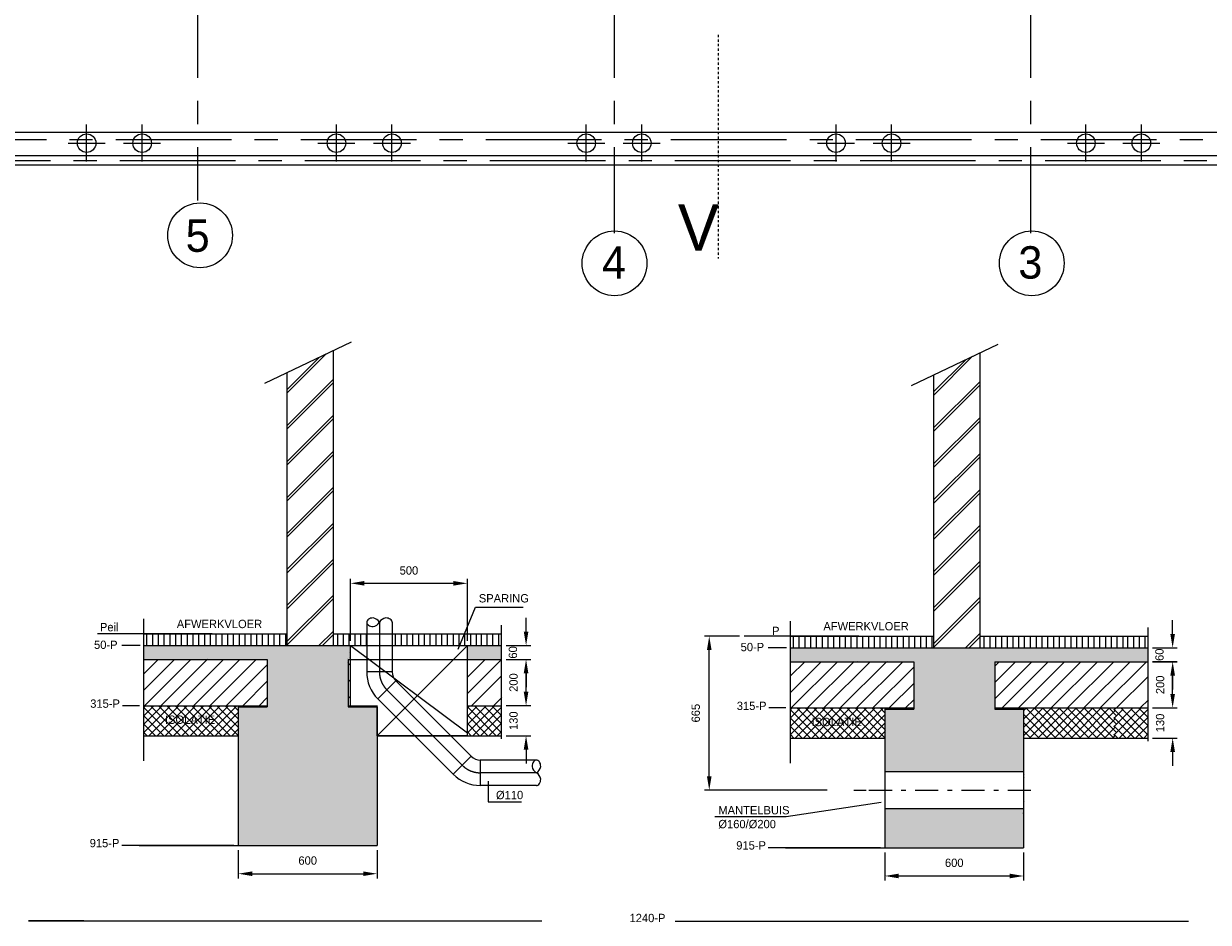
# Model space of a CAD drawing. Extents: x -34830 to 349597, y -3304 to 731056.
# Tile 46 of 48: x 76028 to 101635, y 24977 to 44397. Entities that reach past the tile are written whole.
import ezdxf
from ezdxf.enums import TextEntityAlignment as Align

# ---------------------------------------------------------------- set-up
doc = ezdxf.new("R2010")
doc.units = 0
doc.header["$LTSCALE"] = 100
for name, pattern in [('2322109', [10, 5, -2, 1, -2]), ('CENTER2', [11.25, 7.5, -1.25, 1.25, -1.25]), ('CENTER4', [5, 3.125, -0.625, 0.625, -0.625]), ('CENTERX2', [40, 25, -5, 5, -5]), ('DASHDOT', [1, 0.5, -0.25, 0, -0.25])]:
    doc.linetypes.add(name, pattern=pattern)
doc.layers.get('0').update_dxf_attribs({"linetype": 'CONTINUOUS'})
doc.layers.get('DEFPOINTS').update_dxf_attribs({"linetype": 'CONTINUOUS'})
for name, color, linetype in [('21', 11, 'CONTINUOUS'), ('BL$4----', 7, 'CONTINUOUS'), ('BOUW', 8, 'CONTINUOUS'), ('PAAL_CONT', 1, 'CONTINUOUS'), ('PAAL_HART', 7, 'CONTINUOUS'), ('PAAL_TEKST', 2, 'CONTINUOUS'), ('STRAMIEN', 1, 'CENTER2'), ('WL524---', 4, 'CONTINUOUS'), ('WL570---', 3, 'CONTINUOUS'), ('WL570---_HARTLIJN', 7, 'CONTINUOUS'), ('WL570---_TOEVOER', 3, 'CONTINUOUS'), ('WM5233--', 1, 'CONTINUOUS')]:
    doc.layers.add(name, color=color, linetype=linetype)
doc.styles.add('5MM', font='STRUCT01.shx', dxfattribs={"height": 1000})
doc.styles.add('BURO-018', font='BUROFONT.shx', dxfattribs={"height": 180})
doc.styles.add('VAR', font='STRUCT01.shx')
doc.dimstyles.new('CEES', dxfattribs={"dimscale": 100, "dimtxt": 3, "dimasz": 3, "dimexe": 1, "dimexo": 1, "dimgap": 1.5, "dimtad": 0, "dimdec": 0, "dimzin": 0, "dimtxsty": 'BURO-018', "dimcen": -3, "dimdle": 1.25, "dimclrd": 1, "dimclre": 1, "dimclrt": 1, "dimazin": 3, "dimtfac": 0.75, "dimtdec": 0, "dimtofl": 0, "dimtmove": 0, "dimatfit": 3, "dimtvp": 1.5, "dimtolj": 1, "dimtzin": 0})

# ---------------------------------------------------------------- blocks, each defined once
blk = doc.blocks.new('K-PAAL8')
at = {"layer": 'PAAL_CONT'}
blk.add_circle((0, 0), 0.5, dxfattribs=at)
at = {"layer": 'PAAL_HART'}
for p, q in [((0, -1), (0, 1)), ((-1, 0), (1, 0))]:
    blk.add_line(p, q, dxfattribs=at)
at = {"layer": 'PAAL_TEKST', "style": 'VAR', "flags": 1}
for tag, p in [('AFHAKHOOGTE', (0.402, 0.516)), ('INHEINIVO', (0.402, 0.201)), ('LENGTE', (0.402, -0.114)), ('NUMMER', (0.402, -0.429))]:
    blk.add_attdef(tag, p, '', height=0.2, dxfattribs=at)
blk = doc.blocks.new('*D27')
at = {"color": 1, "linetype": 'BYBLOCK'}
for p, q in [((80667, 26534), (80667, 25927)), ((83667, 26534), (83667, 25927)), ((80967, 26027), (83367, 26027))]:
    blk.add_line(p, q, dxfattribs=at)
for points in [[(80967, 26077), (80967, 25977), (80667, 26027)], [(83367, 26077), (83367, 25977), (83667, 26027)]]:
    blk.add_solid(points, dxfattribs=at)
at = {"layer": 'DEFPOINTS', "color": 0, "linetype": 'BYBLOCK'}
for p in [(80667, 26634), (83667, 26634), (83667, 26027)]:
    blk.add_point(p, dxfattribs=at)
at = {"color": 1, "linetype": 'BYBLOCK', "insert": (82167, 26311), "char_height": 180, "attachment_point": 5, "style": 'BURO-018'}
blk.add_mtext('\\A1;600', dxfattribs=at)
blk = doc.blocks.new('*D28')
at = {"color": 1, "linetype": 'BYBLOCK'}
for p, q in [((86887, 29959), (86887, 30259)), ((86455, 29659), (86987, 29659)), ((86455, 29009), (86987, 29009)), ((86887, 28709), (86887, 28409))]:
    blk.add_line(p, q, dxfattribs=at)
for points in [[(86837, 29959), (86937, 29959), (86887, 29659)], [(86837, 28709), (86937, 28709), (86887, 29009)]]:
    blk.add_solid(points, dxfattribs=at)
at = {"layer": 'DEFPOINTS', "color": 0, "linetype": 'BYBLOCK'}
for p in [(86355, 29659), (86887, 29659), (86355, 29009)]:
    blk.add_point(p, dxfattribs=at)
at = {"color": 1, "linetype": 'BYBLOCK', "insert": (86617, 29334), "char_height": 180, "attachment_point": 5, "rotation": 90, "style": 'BURO-018'}
blk.add_mtext('\\A1;130', dxfattribs=at)
blk = doc.blocks.new('LU-1D-K-6E')
at = {"color": 0, "linetype": 'CONTINUOUS'}
for p, q in [((-0.5, 55), (0.5, 55)), ((-0.5, -55), (0.5, -55))]:
    blk.add_line(p, q, dxfattribs=at)
at = {"layer": 'WL570---_HARTLIJN', "linetype": 'CENTER2'}
blk.add_line((-0.5, 0), (0.5, 0), dxfattribs=at)
blk = doc.blocks.new('LU-1D-B-1-6E2D6E')
at = {"color": 0, "linetype": 'CONTINUOUS'}
for p, q in [((-45.6, 55), (-45.6, -55)), ((-6.7, 71.1), (71.1, -6.7))]:
    blk.add_line(p, q, dxfattribs=at)
for radius in [55, 165]:
    blk.add_arc((-45.6, 110), radius, 270, 315, dxfattribs=at)
at = {"layer": 'WL570---_HARTLIJN', "linetype": 'CENTER4'}
blk.add_arc((-45.6, 110), 110, 270, 315, dxfattribs=at)
blk = doc.blocks.new('LU-1-KB')
at = {"color": 0, "linetype": 'CONTINUOUS'}
for points in [[(0.168, 0.25, 0.068022), (0.155, 0.349, 0.080261), (0.119, 0.427, 0.107085), (0.061, 0.483, 0.138897), (0, 0.5, 0.138897), (-0.061, 0.483, 0.107085), (-0.119, 0.427, 0.080261), (-0.155, 0.349, 0.068022), (-0.168, 0.25, 0.068022)], [(0, -0.5, 0.138897), (0.061, -0.483, 0.107085), (0.119, -0.427, 0.080261), (0.155, -0.349, 0.068022), (0.168, -0.25, 0.068022)]]:
    blk.add_lwpolyline(points, format="xyb", dxfattribs=at)
for centre, start, end in [((0.167, 0.294), 187.4594, 240.3817), ((-0.167, 0.294), 299.6183, 352.5406), ((-0.167, -0.294), 7.4594, 60.3817)]:
    blk.add_arc(centre, 0.338, start, end, dxfattribs=at)
blk = doc.blocks.new('*D29')
at = {"color": 1, "linetype": 'BYBLOCK'}
for p, q in [((83092, 31059), (83092, 32403)), ((83392, 32303), (85318, 32303)), ((85618, 31057), (85618, 32403))]:
    blk.add_line(p, q, dxfattribs=at)
for points in [[(83392, 32353), (83392, 32253), (83092, 32303)], [(85318, 32353), (85318, 32253), (85618, 32303)]]:
    blk.add_solid(points, dxfattribs=at)
at = {"layer": 'DEFPOINTS', "color": 0, "linetype": 'BYBLOCK'}
for p in [(85618, 32303), (83092, 30959), (85618, 30957)]:
    blk.add_point(p, dxfattribs=at)
at = {"color": 1, "linetype": 'BYBLOCK', "insert": (84355, 32580), "char_height": 180, "attachment_point": 5, "style": 'BURO-018'}
blk.add_mtext('\\A1;500', dxfattribs=at)
blk = doc.blocks.new('*D30')
at = {"color": 1, "linetype": 'BYBLOCK'}
for p, q in [((86455, 30656), (86987, 30656)), ((86887, 29959), (86887, 30356)), ((86455, 29659), (86987, 29659))]:
    blk.add_line(p, q, dxfattribs=at)
for points in [[(86837, 30356), (86937, 30356), (86887, 30656)], [(86837, 29959), (86937, 29959), (86887, 29659)]]:
    blk.add_solid(points, dxfattribs=at)
at = {"layer": 'DEFPOINTS', "color": 0, "linetype": 'BYBLOCK'}
for p in [(86355, 30656), (86887, 30656), (86355, 29659)]:
    blk.add_point(p, dxfattribs=at)
at = {"color": 1, "linetype": 'BYBLOCK', "insert": (86617, 30158), "char_height": 180, "attachment_point": 5, "rotation": 90, "style": 'BURO-018'}
blk.add_mtext('\\A1;200', dxfattribs=at)
blk = doc.blocks.new('*D31')
at = {"color": 1, "linetype": 'BYBLOCK'}
for p, q in [((86887, 31259), (86887, 31559)), ((86455, 30959), (86987, 30959)), ((86455, 30659), (86987, 30659)), ((86887, 30359), (86887, 30059))]:
    blk.add_line(p, q, dxfattribs=at)
for points in [[(86837, 31259), (86937, 31259), (86887, 30959)], [(86837, 30359), (86937, 30359), (86887, 30659)]]:
    blk.add_solid(points, dxfattribs=at)
at = {"layer": 'DEFPOINTS', "color": 0, "linetype": 'BYBLOCK'}
for p in [(86355, 30959), (86355, 30659), (86887, 30659)]:
    blk.add_point(p, dxfattribs=at)
at = {"color": 1, "linetype": 'BYBLOCK', "insert": (86603, 30809), "char_height": 180, "attachment_point": 5, "rotation": 90, "style": 'BURO-018'}
blk.add_mtext('\\A1;60', dxfattribs=at)
blk = doc.blocks.new('*D129')
at = {"color": 1, "linetype": 'BYBLOCK'}
for p, q in [((100864, 31210), (100864, 31510)), ((100432, 30910), (100964, 30910)), ((100432, 30610), (100964, 30610)), ((100864, 30310), (100864, 30010))]:
    blk.add_line(p, q, dxfattribs=at)
for points in [[(100814, 31210), (100914, 31210), (100864, 30910)], [(100814, 30310), (100914, 30310), (100864, 30610)]]:
    blk.add_solid(points, dxfattribs=at)
at = {"layer": 'DEFPOINTS', "color": 0, "linetype": 'BYBLOCK'}
for p in [(100332, 30910), (100332, 30610), (100864, 30610)]:
    blk.add_point(p, dxfattribs=at)
at = {"color": 1, "linetype": 'BYBLOCK', "insert": (100580, 30760), "char_height": 180, "attachment_point": 5, "rotation": 90, "style": 'BURO-018'}
blk.add_mtext('\\A1;60', dxfattribs=at)
blk = doc.blocks.new('*D130')
at = {"color": 1, "linetype": 'BYBLOCK'}
for p, q in [((100432, 30607), (100964, 30607)), ((100864, 29910), (100864, 30307)), ((100432, 29610), (100964, 29610))]:
    blk.add_line(p, q, dxfattribs=at)
for points in [[(100814, 30307), (100914, 30307), (100864, 30607)], [(100814, 29910), (100914, 29910), (100864, 29610)]]:
    blk.add_solid(points, dxfattribs=at)
at = {"layer": 'DEFPOINTS', "color": 0, "linetype": 'BYBLOCK'}
for p in [(100332, 30607), (100864, 30607), (100332, 29610)]:
    blk.add_point(p, dxfattribs=at)
at = {"color": 1, "linetype": 'BYBLOCK', "insert": (100594, 30109), "char_height": 180, "attachment_point": 5, "rotation": 90, "style": 'BURO-018'}
blk.add_mtext('\\A1;200', dxfattribs=at)
blk = doc.blocks.new('*D131')
at = {"color": 1, "linetype": 'BYBLOCK'}
for p, q in [((100864, 29910), (100864, 30210)), ((100432, 29610), (100964, 29610)), ((100432, 28960), (100964, 28960)), ((100864, 28660), (100864, 28360))]:
    blk.add_line(p, q, dxfattribs=at)
for points in [[(100814, 29910), (100914, 29910), (100864, 29610)], [(100814, 28660), (100914, 28660), (100864, 28960)]]:
    blk.add_solid(points, dxfattribs=at)
at = {"layer": 'DEFPOINTS', "color": 0, "linetype": 'BYBLOCK'}
for p in [(100332, 29610), (100864, 29610), (100332, 28960)]:
    blk.add_point(p, dxfattribs=at)
at = {"color": 1, "linetype": 'BYBLOCK', "insert": (100594, 29285), "char_height": 180, "attachment_point": 5, "rotation": 90, "style": 'BURO-018'}
blk.add_mtext('\\A1;130', dxfattribs=at)
blk = doc.blocks.new('*D132')
at = {"color": 1, "linetype": 'BYBLOCK'}
for p, q in [((91501, 31160), (90747, 31160)), ((90847, 28135), (90847, 30860)), ((93399, 27835), (90747, 27835))]:
    blk.add_line(p, q, dxfattribs=at)
for points in [[(90797, 30860), (90897, 30860), (90847, 31160)], [(90797, 28135), (90897, 28135), (90847, 27835)]]:
    blk.add_solid(points, dxfattribs=at)
at = {"layer": 'DEFPOINTS', "color": 0, "linetype": 'BYBLOCK'}
for p in [(90847, 31160), (91601, 31160), (93499, 27835)]:
    blk.add_point(p, dxfattribs=at)
at = {"color": 1, "linetype": 'BYBLOCK', "insert": (90556, 29497), "char_height": 180, "attachment_point": 5, "rotation": 90, "style": 'BURO-018'}
blk.add_mtext('\\A1;665', dxfattribs=at)
blk = doc.blocks.new('*D133')
at = {"color": 1, "linetype": 'BYBLOCK'}
for p, q in [((94643, 26485), (94643, 25878)), ((97643, 26485), (97643, 25878)), ((94943, 25978), (97343, 25978))]:
    blk.add_line(p, q, dxfattribs=at)
for points in [[(94943, 26028), (94943, 25928), (94643, 25978)], [(97343, 26028), (97343, 25928), (97643, 25978)]]:
    blk.add_solid(points, dxfattribs=at)
at = {"layer": 'DEFPOINTS', "color": 0, "linetype": 'BYBLOCK'}
for p in [(94643, 26585), (97643, 26585), (97643, 25978)]:
    blk.add_point(p, dxfattribs=at)
at = {"color": 1, "linetype": 'BYBLOCK', "insert": (96143, 26262), "char_height": 180, "attachment_point": 5, "style": 'BURO-018'}
blk.add_mtext('\\A1;600', dxfattribs=at)

msp = doc.modelspace()

# ---------------------------------------------------------------- hatches: boundary and pattern name
at = {"layer": 'WL570---', "linetype": 'CONTINUOUS'}
h = msp.add_hatch(dxfattribs=at)
h.set_pattern_fill('SCHOON', color=8, scale=10, style=0)
h.set_pattern_definition([(45, (-18183.8, 12737.86), (-388.9087, 388.9087), []), (45, (-18183.8, 12812.86), (-388.9087, 388.9087), [])])
h.paths.add_polyline_path([(82716.7, 35805.3), (81716.7, 35805.3), (81716.7, 34161), (82716.7, 34161)])
h.paths.add_polyline_path([(82716.7, 37332.4), (81716.7, 36855), (81716.7, 35805.3), (82716.7, 35805.3)])
h.paths.add_polyline_path([(82716.7, 34161), (81716.7, 34161), (81716.7, 32445.8), (82716.7, 32445.8)])
h.paths.add_polyline_path([(82716.7, 32445.8), (81716.7, 32445.8), (81716.7, 31325.9), (82716.7, 31325.9)])
h.paths.add_polyline_path([(82716.7, 31325.9), (81716.7, 31325.9), (81716.7, 30958.7), (82716.7, 30958.7)])
h = msp.add_hatch(dxfattribs=at)
h.set_pattern_fill('SCHOON', color=8, scale=10, style=0)
h.set_pattern_definition([(45, (-4207.04, 12688.9), (-388.9087, 388.9087), []), (45, (-4207.04, 12763.9), (-388.9087, 388.9087), [])])
h.paths.add_polyline_path([(96693.4, 35756.4), (95693.4, 35756.4), (95693.4, 34112), (96693.4, 34112)])
h.paths.add_polyline_path([(96693.4, 37283.4), (95693.4, 36806), (95693.4, 35756.4), (96693.4, 35756.4)])
h.paths.add_polyline_path([(96693.4, 34112), (95693.4, 34112), (95693.4, 32396.8), (96693.4, 32396.8)])
h.paths.add_polyline_path([(96693.4, 32396.8), (95693.4, 32396.8), (95693.4, 31276.9), (96693.4, 31276.9)])
h.paths.add_polyline_path([(96693.4, 31276.9), (95693.4, 31276.9), (95693.4, 30909.7), (96693.4, 30909.7)])
h = msp.add_hatch(dxfattribs=at)
h.set_pattern_fill('BESTAAND', color=8, scale=5, style=0)
h.set_pattern_definition([(90, (-18183.81, 12737.86), (-125, 8e-15), [])])
h.paths.add_polyline_path([(81716.7, 30958.7), (81716.7, 31208.7), (78623.9, 31208.7), (78623.9, 30958.7)])
h = msp.add_hatch(dxfattribs=at)
h.set_pattern_fill('BESTAAND', color=8, scale=5, style=0)
h.set_pattern_definition([(90, (-4207.04, 12688.9), (-125, 8e-15), [])])
h.paths.add_polyline_path([(95693.4, 30909.7), (95693.4, 31159.7), (92600.7, 31159.7), (92600.7, 30909.7)])
at = {"layer": 'WL570---'}
h = msp.add_hatch(dxfattribs=at)
h.set_pattern_fill('GESTORT', color=8, scale=6, style=0)
h.set_pattern_definition([(17, (-57782.72, -86374.636), (30.944946, 95.79313), [0, -97.92, -55.44, 0, -80.64]), (48, (-57782.72, -86374.636), (-22.098695, 97.4062), [0, -96.96, 0, -98.88, 0, -79.68]), (71, (-57782.72, -86374.636), (-57.493892, 80.715686), [0, -96, 0, -57.6, -78.96])])
h.paths.add_polyline_path([(83666.7, 26633.7), (83666.7, 29633.7), (83041.7, 29633.7), (83041.7, 30658.7), (83091.7, 30658.7), (83091.7, 30958.7), (78623.9, 30958.7), (78623.9, 30658.7), (81291.7, 30658.7), (81291.7, 29633.7), (80666.7, 29633.7), (80666.7, 26633.7), (81520.4, 26633.7)])
h.paths.add_polyline_path([(86355.2, 30658.7), (86355.2, 30957.3), (85618.1, 30957.3), (85618.1, 30658.7)])
h = msp.add_hatch(dxfattribs=at)
h.set_pattern_fill('GESTORT', color=8, scale=6, style=0)
h.set_pattern_definition([(17, (-74365.62, -86423.6), (30.944946, 95.79313), [0, -97.92, -55.44, 0, -80.64]), (48, (-74365.62, -86423.6), (-22.098695, 97.4062), [0, -96.96, 0, -98.88, 0, -79.68]), (71, (-74365.62, -86423.6), (-57.493892, 80.715686), [0, -96, 0, -57.6, -78.96])])
h.paths.add_polyline_path([(95268.4, 30609.7), (95268.4, 29584.7), (94643.4, 29584.7), (94643.4, 28234.7), (97643.4, 28234.7), (97643.4, 29584.7), (97018.4, 29584.7), (97018.4, 30609.7), (100332, 30609.7), (100332, 30909.7), (92600.7, 30909.7), (92600.7, 30609.7)])
h.paths.add_polyline_path([(97643.4, 26584.7), (97643.4, 27434.7), (94643.4, 27434.7), (94643.4, 26584.7), (95497.2, 26584.7)])
at = {"layer": 'WL570---', "linetype": 'CONTINUOUS'}
h = msp.add_hatch(dxfattribs=at)
h.set_pattern_fill('VUIL', color=8, scale=10, style=0)
h.set_pattern_definition([(45, (-74365.62, -86423.6), (-176.7767, 176.7767), [])])
h.paths.add_polyline_path([(100332, 30609.7), (97018.4, 30609.7), (97018.4, 29609.7), (99687.9, 29609.7), (100332, 30253.8)])
h = msp.add_hatch(dxfattribs=at)
h.set_pattern_fill('ANSI37', color=8, scale=40, style=0)
h.set_pattern_definition([(45, (-18183.81, 12737.86), (-89.80256, 89.80256), []), (135, (-18183.81, 12737.86), (-89.80256, -89.80256), [])])
h.paths.add_polyline_path([(80666.7, 29008.7), (80666.7, 29658.7), (78623.9, 29658.7), (78623.9, 29008.7)])
h.paths.add_polyline_path([(79035, 29210.9), (80118.7, 29210.9), (80118.7, 29492.3), (79035, 29492.3)], flags=24)
h = msp.add_hatch(dxfattribs=at)
h.set_pattern_fill('ANSI37', color=8, scale=40, style=0)
h.set_pattern_definition([(45, (-4207.04, 12688.9), (-89.80256, 89.80256), []), (135, (-4207.04, 12688.9), (-89.80256, -89.80256), [])])
h.paths.add_polyline_path([(94643.4, 28959.7), (94643.4, 29609.7), (92600.7, 29609.7), (92600.7, 28959.7)])
h.paths.add_polyline_path([(93011.7, 29162), (94095.5, 29162), (94095.5, 29443.3), (93011.7, 29443.3)], flags=24)
h = msp.add_hatch(dxfattribs=at)
h.set_pattern_fill('ANSI37', color=8, scale=40, style=0)
h.set_pattern_definition([(45, (-74365.62, -86423.6), (-89.80256, 89.80256), []), (135, (-74365.62, -86423.6), (-89.80256, -89.80256), [])])
h.paths.add_polyline_path([(99694.5, 29302.4), (99604.7, 29392.2), (99694.5, 29482), (99604.7, 29571.8), (99642.7, 29609.7), (97018.4, 29609.7), (97018.4, 29584.7), (97643.4, 29584.7), (97643.4, 28959.7), (99677.9, 28959.7), (99604.7, 29033), (99694.5, 29122.8), (99604.7, 29212.6)])

# ---------------------------------------------------------------- linework, layer by layer
at = {"color": 1, "linetype": 'BYBLOCK'}
msp.add_line((94447.8, 26584.7), (93897.2, 26584.7), dxfattribs=at)
at = {"layer": '21', "linetype": 'DASHDOT'}
msp.add_line((91037.8, 44158.8), (91037.8, 39319.4), dxfattribs=at)
at = {"layer": 'BL$4----', "color": 8, "linetype": 'CONTINUOUS'}
for p, q in [((81241, 36627.9), (83112.9, 37521.5)), ((95217.8, 36579), (97089.7, 37472.6)), ((82716.7, 37332.4), (82716.7, 30958.7)), ((96693.4, 37283.4), (96693.4, 30909.7)), ((81716.7, 36855), (81716.7, 30958.7)), ((95693.4, 36806), (95693.4, 30909.7)), ((78623.9, 28466.4), (78623.9, 31534.4)), ((86355.2, 28943.9), (86355.2, 31397.8)), ((92600.7, 28417.4), (92600.7, 31485.4)), ((100332, 28895), (100332, 31348.8)), ((78623.9, 31208.7), (81716.7, 31208.7)), ((82716.7, 31208.7), (86355.2, 31208.7)), ((92600.7, 31159.7), (95693.4, 31159.7)), ((96693.4, 31159.7), (100332, 31159.7)), ((78623.9, 30958.7), (83095.3, 30958.7)), ((85618.1, 30957.3), (86354, 30957.3)), ((92600.7, 30909.7), (100332, 30909.7)), ((78623.9, 30658.7), (81291.7, 30658.7)), ((81291.7, 30658.7), (81291.7, 29633.7)), ((83041.7, 30658.7), (86355.2, 30658.7)), ((83041.7, 30658.7), (83041.7, 29633.7)), ((92600.7, 30609.7), (95268.4, 30609.7)), ((95268.4, 30609.7), (95268.4, 29584.7)), ((97018.4, 30609.7), (97018.4, 29584.7)), ((97018.4, 30609.7), (100332, 30609.7)), ((78623.9, 29658.7), (81291.7, 29658.7)), ((80666.7, 29658.7), (80666.7, 26633.7)), ((80666.7, 29633.7), (81291.7, 29633.7)), ((83041.7, 29658.7), (83667.9, 29658.7)), ((83041.7, 29633.7), (83666.7, 29633.7)), ((83666.7, 29637.2), (83666.7, 26633.7)), ((85619, 29658.7), (86355.2, 29658.7)), ((92600.7, 29609.7), (95268.4, 29609.7)), ((94643.4, 29609.7), (94643.4, 26584.7)), ((94643.4, 29584.7), (95268.4, 29584.7)), ((97018.4, 29609.7), (100332, 29609.7)), ((97018.4, 29584.7), (97643.4, 29584.7)), ((97643.4, 29588.2), (97643.4, 26584.7)), ((78623.9, 29008.7), (80666.7, 29008.7)), ((83666.7, 29008.7), (86355.2, 29008.7)), ((92600.7, 28959.7), (94643.4, 28959.7)), ((97643.4, 28959.7), (100332, 28959.7)), ((78520.4, 26633.7), (81520.4, 26633.7)), ((80666.7, 26633.7), (83666.7, 26633.7)), ((92497.2, 26584.7), (95497.2, 26584.7)), ((94643.4, 26584.7), (97643.4, 26584.7))]:
    msp.add_line(p, q, dxfattribs=at)
at = {"layer": 'BOUW', "linetype": 'CONTINUOUS'}
for p, q in [((105488.1, 42045.6), (71588.1, 42045.6)), ((72358.1, 41545.6), (105218.1, 41545.6)), ((72588.1, 41345.6), (104988.1, 41345.6))]:
    msp.add_line(p, q, dxfattribs=at)
at = {"layer": 'DEFPOINTS', "color": 0, "linetype": 'BYBLOCK'}
for p in [(83716.7, 31461.8), (85819.2, 29008.7), (99796, 28959.7), (93997.2, 26584.7)]:
    msp.add_point(p, dxfattribs=at)
at = {"layer": 'STRAMIEN', "linetype": 'CENTERX2'}
for points in [[(79788.1, 77728.5), (79788.1, 40576.3)], [(88788.1, 77728.5), (88788.1, 39871.6)], [(97788.1, 77728.5), (97788.1, 39871.6)], [(112518.2, 41885.6), (-28818.7, 41885.6), (-28665.9, 41830.3)], [(112605.9, 41435.6), (64134.7, 41435.6)]]:
    msp.add_lwpolyline(points, dxfattribs=at)
at = {"layer": 'STRAMIEN', "linetype": 'CONTINUOUS'}
for centre in [(79840.5, 39823.6), (88799.4, 39219.6), (97818.7, 39219.6)]:
    msp.add_circle(centre, 700, dxfattribs=at)
at = {"layer": 'WL524---', "const_width": 0.5}
for points in [[(97628.7, 27836.2, 1), (97630.2, 27836.2, 1)], [(97628.7, 27835.5, 1), (97630.2, 27835.5, 1)], [(97628.7, 27834.7, 1), (97630.2, 27834.7, 1)]]:
    msp.add_lwpolyline(points, format="xyb", close=True, dxfattribs=at)
at = {"layer": 'WL570---', "color": 1, "linetype": 'CONTINUOUS'}
for p, q in [((85421.8, 30878.7), (85791.8, 31791)), ((85791.8, 31791), (86827.9, 31791)), ((78542.9, 31208.7), (78145.8, 31208.7)), ((92519.7, 31159.7), (92122.6, 31159.7)), ((78542.9, 30958.7), (78145.8, 30958.7)), ((92519.7, 30909.7), (92122.6, 30909.7)), ((78528.7, 29658.7), (78160, 29658.7)), ((92505.5, 29609.7), (92136.8, 29609.7)), ((86066.7, 28029), (86066.7, 27581.4)), ((93975.3, 27834.7), (94237.6, 27834.7)), ((86066.7, 27581.4), (86790, 27581.4)), ((92508.2, 27261), (94562.4, 27572.7)), ((90967.6, 27261), (92508.2, 27261)), ((80571, 26633.7), (78145.8, 26633.7)), ((94547.8, 26584.7), (92122.6, 26584.7))]:
    msp.add_line(p, q, dxfattribs=at)
at = {"layer": 'WL570---', "color": 8, "linetype": 'CONTINUOUS'}
for p, q in [((82816.2, 30958.7), (82816.2, 31208.7)), ((82941.2, 30958.7), (82941.2, 31208.7)), ((83066.2, 30958.7), (83066.2, 31208.7)), ((83191.2, 30958.7), (83191.2, 31208.7)), ((83316.2, 30958.7), (83316.2, 31208.7)), ((83441.2, 30958.7), (83441.2, 31208.7)), ((84066.2, 30958.7), (84066.2, 31208.7)), ((84191.2, 30958.7), (84191.2, 31208.7)), ((84316.2, 30958.7), (84316.2, 31208.7)), ((84441.2, 30958.7), (84441.2, 31208.7)), ((84566.2, 30958.7), (84566.2, 31208.7)), ((84691.2, 30958.7), (84691.2, 31208.7)), ((84816.2, 30958.7), (84816.2, 31208.7)), ((84941.2, 30958.7), (84941.2, 31208.7)), ((85066.2, 30958.7), (85066.2, 31208.7)), ((85191.2, 30958.7), (85191.2, 31208.7)), ((85316.2, 30958.7), (85316.2, 31208.7)), ((85441.2, 30958.7), (85441.2, 31208.7)), ((85566.2, 30958.7), (85566.2, 31208.7)), ((85691.2, 30958.7), (85691.2, 31208.7)), ((85816.2, 30958.7), (85816.2, 31208.7)), ((85920.4, 30958.7), (85920.4, 31208.7)), ((86045.4, 30958.7), (86045.4, 31208.7)), ((86170.4, 30958.7), (86170.4, 31208.7)), ((86295.4, 30958.7), (86295.4, 31208.7)), ((96793, 30909.7), (96793, 31159.7)), ((96918, 30909.7), (96918, 31159.7)), ((97043, 30909.7), (97043, 31159.7)), ((97168, 30909.7), (97168, 31159.7)), ((97293, 30909.7), (97293, 31159.7)), ((97418, 30909.7), (97418, 31159.7)), ((98043, 30909.7), (98043, 31159.7)), ((98168, 30909.7), (98168, 31159.7)), ((98293, 30909.7), (98293, 31159.7)), ((98418, 30909.7), (98418, 31159.7)), ((98543, 30909.7), (98543, 31159.7)), ((98668, 30909.7), (98668, 31159.7)), ((98793, 30909.7), (98793, 31159.7)), ((98918, 30909.7), (98918, 31159.7)), ((99043, 30909.7), (99043, 31159.7)), ((99168, 30909.7), (99168, 31159.7)), ((99293, 30909.7), (99293, 31159.7)), ((99418, 30909.7), (99418, 31159.7)), ((99543, 30909.7), (99543, 31159.7)), ((99668, 30909.7), (99668, 31159.7)), ((99793, 30909.7), (99793, 31159.7)), ((99897.2, 30909.7), (99897.2, 31159.7)), ((100022.2, 30909.7), (100022.2, 31159.7)), ((100147.2, 30909.7), (100147.2, 31159.7)), ((100272.2, 30909.7), (100272.2, 31159.7)), ((78734, 30954.4), (78734, 30954.4)), ((79565.6, 30955.5), (79565.6, 30955.5)), ((79617.2, 30955), (79617.2, 30955)), ((81264.2, 30954.9), (81264.2, 30954.9)), ((81356.4, 30952.6), (81356.4, 30952.6)), ((82257.9, 30957.8), (82257.9, 30957.8)), ((82416, 30955.8), (82416, 30955.8)), ((82894.1, 30953.1), (82894.1, 30953.1)), ((82911.1, 30954.8), (82911.1, 30954.8)), ((83062.2, 30809.7), (83062.2, 30809.7)), ((83083.6, 30878.9), (83083.6, 30878.9)), ((92710.8, 30905.4), (92710.8, 30905.4)), ((93542.4, 30906.5), (93542.4, 30906.5)), ((93593.9, 30906), (93593.9, 30906)), ((95240.9, 30906), (95240.9, 30906)), ((95333.2, 30903.6), (95333.2, 30903.6)), ((96234.6, 30908.8), (96234.6, 30908.8)), ((96392.8, 30906.8), (96392.8, 30906.8)), ((78623.9, 30349.6), (78933, 30658.7)), ((78623.9, 29996.1), (79286.5, 30658.7)), ((78640.1, 29658.7), (79640.1, 30658.7)), ((78662.9, 30663.2), (78662.9, 30663.2)), ((78831.7, 30660.1), (78831.7, 30660.1)), ((78920.2, 30665.5), (78920.2, 30665.5)), ((78993.6, 29658.7), (79993.6, 30658.7)), ((79347.2, 29658.7), (80347.2, 30658.7)), ((79700.8, 29658.7), (80700.8, 30658.7)), ((79994.9, 30667.6), (79994.9, 30667.6)), ((80026.4, 30662.2), (80026.4, 30662.2)), ((80054.3, 29658.7), (81054.3, 30658.7)), ((80074.8, 30667.3), (80074.8, 30667.3)), ((80309.8, 30663.2), (80309.8, 30663.2)), ((80407.9, 29658.7), (81291.7, 30542.5)), ((80709.5, 30660.9), (80709.5, 30660.9)), ((80724.5, 30666.7), (80724.5, 30666.7)), ((81303.6, 30614.8), (81303.6, 30614.8)), ((83027.8, 30587.6), (83027.8, 30587.6)), ((83033.7, 30681.2), (83033.7, 30681.2)), ((83041.7, 30524.7), (83091.7, 30574.7)), ((83063.9, 30699.4), (83063.9, 30699.4)), ((85618.1, 30272.7), (86004.1, 30658.7)), ((85618.1, 29919.2), (86355.2, 30656.3)), ((92600.7, 29947.1), (93263.3, 30609.7)), ((92600.7, 30300.7), (92909.8, 30609.7)), ((92616.9, 29609.7), (93616.9, 30609.7)), ((92639.6, 30614.3), (92639.6, 30614.3)), ((92808.5, 30611.2), (92808.5, 30611.2)), ((92896.9, 30616.5), (92896.9, 30616.5)), ((92970.4, 29609.7), (93970.4, 30609.7)), ((93324, 29609.7), (94324, 30609.7)), ((93677.5, 29609.7), (94677.5, 30609.7)), ((93971.7, 30618.6), (93971.7, 30618.6)), ((94003.2, 30613.2), (94003.2, 30613.2)), ((94031.1, 29609.7), (95031.1, 30609.7)), ((94051.5, 30618.4), (94051.5, 30618.4)), ((94286.6, 30614.2), (94286.6, 30614.2)), ((94384.6, 29609.7), (95268.4, 30493.5)), ((94686.3, 30612), (94686.3, 30612)), ((94701.2, 30617.7), (94701.2, 30617.7)), ((95280.4, 30565.8), (95280.4, 30565.8)), ((81294.4, 30456.8), (81294.4, 30456.8)), ((81308.6, 30364.2), (81308.6, 30364.2)), ((83041, 30459), (83041, 30459)), ((83041.7, 30171.2), (83091.7, 30221.2)), ((85711.2, 29658.7), (86355.2, 30302.8)), ((95271.2, 30407.9), (95271.2, 30407.9)), ((95285.4, 30315.2), (95285.4, 30315.2)), ((80761.4, 29658.7), (81291.7, 30189)), ((81296, 30031.9), (81296, 30031.9)), ((81297.5, 30019.3), (81297.5, 30019.3)), ((94738.2, 29609.7), (95268.4, 30140)), ((95272.8, 29982.9), (95272.8, 29982.9)), ((95274.3, 29970.3), (95274.3, 29970.3)), ((81115, 29658.7), (81291.7, 29835.4)), ((83034.9, 29863.5), (83034.9, 29863.5)), ((83036.2, 29885.1), (83036.2, 29885.1)), ((83041.7, 29817.6), (83091.7, 29867.6)), ((86185.4, 29658.7), (86362.1, 29835.4)), ((95091.7, 29609.7), (95268.4, 29786.4)), ((100162.2, 29609.7), (100338.9, 29786.4)), ((80674.9, 29626.6), (80674.9, 29626.6)), ((80764.2, 29626.3), (80764.2, 29626.3)), ((83061.2, 29631.4), (83061.2, 29631.4)), ((85618.1, 29610.9), (85665.9, 29658.7)), ((85618.1, 29251.7), (86025.1, 29658.7)), ((85618.1, 29072.1), (86204.7, 29658.7)), ((85618.1, 29431.3), (85819.2, 29632.4)), ((86240, 29008.7), (85618.1, 29630.6)), ((86060.4, 29008.7), (85618.1, 29451)), ((85734.3, 29008.7), (86355.2, 29629.6)), ((86355.2, 29073.1), (85769.6, 29658.7)), ((85901.6, 29008.7), (86355.2, 29462.3)), ((86355.2, 29269.5), (85994.1, 29630.6)), ((86355.2, 29449.1), (86145.7, 29658.7)), ((94651.7, 29577.6), (94651.7, 29577.6)), ((94741, 29577.4), (94741, 29577.4)), ((99594.8, 29023.1), (100181.5, 29609.7)), ((99594.8, 29202.7), (100001.9, 29609.7)), ((99594.8, 29561.9), (99642.7, 29609.7)), ((99594.8, 29382.3), (99796, 29583.4)), ((100216.8, 28959.7), (99594.8, 29581.7)), ((99711.1, 28959.7), (100332, 29580.7)), ((100332, 29024.1), (99746.4, 29609.7)), ((100332, 29220.6), (99970.9, 29581.7)), ((100332, 29400.2), (100122.4, 29609.7)), ((80675.9, 29369.8), (80675.9, 29369.8)), ((80676.6, 29201.6), (80676.6, 29201.6)), ((85880.8, 29008.7), (85618.1, 29271.4)), ((86081.2, 29008.7), (86355.2, 29282.7)), ((94652.7, 29320.8), (94652.7, 29320.8)), ((100037.2, 28959.7), (99594.8, 29402.1)), ((99857.5, 28959.7), (99594.8, 29222.4)), ((99878.4, 28959.7), (100332, 29413.4)), ((100058, 28959.7), (100332, 29233.8)), ((80686.5, 29166.8), (80686.5, 29166.8)), ((85701.2, 29008.7), (85618.1, 29091.8)), ((86260.8, 29008.7), (86355.2, 29103.1)), ((94653.3, 29152.6), (94653.3, 29152.6)), ((94663.3, 29117.8), (94663.3, 29117.8)), ((99677.9, 28959.7), (99594.8, 29042.8)), ((100237.6, 28959.7), (100332, 29054.2)), ((97665.5, 28174.5), (97665.5, 28174.5)), ((97654, 28004.6), (97654, 28004.6)), ((97662.8, 28107.6), (97662.8, 28107.6)), ((97669.2, 27594.6), (97669.2, 27594.6)), ((76134.3, 25008.7), (87229.3, 25008.7)), ((76134.3, 25008.7), (76382.5, 25008.7)), ((77329.9, 25008.7), (76134.3, 25008.7)), ((90111.1, 24999.2), (101206.1, 24999.2))]:
    msp.add_line(p, q, dxfattribs=at)
at = {"layer": 'WL570---', "color": 8}
for p, q in [((97541, 30909), (97541, 31156.6)), ((97664.4, 30909), (97664.4, 31156.6)), ((97794.5, 30909), (97794.5, 31156.6)), ((97917.8, 30909), (97917.8, 31156.6))]:
    msp.add_line(p, q, dxfattribs=at)
at = {"layer": 'WL570---', "color": 3, "linetype": 'CONTINUOUS'}
for p, q in [((83091.7, 30958.7), (85618.1, 30958.7)), ((83091.7, 29658.7), (83091.7, 30958.7)), ((83091.7, 30958.7), (85618.1, 29072.1)), ((85618.1, 30957.3), (83666.7, 29010.4)), ((85618.1, 29008.7), (85618.1, 30957.3)), ((83098.5, 29658.7), (83673.4, 29658.7)), ((83666.7, 29008.7), (83666.7, 29008.7)), ((83666.7, 29008.7), (85615.2, 29008.7)), ((85615.2, 29008.7), (83666.7, 29008.7))]:
    msp.add_line(p, q, dxfattribs=at)
at = {"layer": 'WL570---'}
for p, q in [((83098.5, 29658.7), (83667.9, 29658.7)), ((83666.7, 29008.7), (83666.7, 29662.3)), ((83666.7, 29008.7), (85619, 29008.7)), ((94640.2, 28234.7), (97640.2, 28234.7)), ((94640.2, 28234.7), (94640.2, 27434.7)), ((97639, 28234.7), (97639, 27434.7)), ((94640.2, 27434.7), (97640.2, 27434.7)), ((97653.4, 27601.1), (97653.4, 27601.1)), ((97642.9, 27273), (97642.9, 27273))]:
    msp.add_line(p, q, dxfattribs=at)
at = {"layer": 'WL570---', "color": 2, "linetype": '2322109'}
msp.add_line((94298.9, 27834.7), (97985.8, 27834.7), dxfattribs=at)
at = {"layer": 'WL570---'}
msp.add_point((97639, 27334.7), dxfattribs=at)
at = {"layer": 'WM5233--'}
for p, q in [((80103.2, 31208.7), (77624, 31208.7)), ((94079.9, 31159.7), (91600.8, 31159.7))]:
    msp.add_line(p, q, dxfattribs=at)

# ---------------------------------------------------------------- block references
at = {"layer": 'BOUW', "linetype": 'CONTINUOUS', "xscale": 400, "yscale": 400, "zscale": 400}
for p in [(77388.1, 41815.6), (78588.1, 41815.6), (82788.1, 41815.6), (83988.1, 41815.6), (88188.1, 41815.6), (89388.1, 41815.6), (93588.1, 41815.6), (94788.1, 41815.6), (98988.1, 41815.6), (100188.1, 41815.6)]:
    msp.add_blockref('K-PAAL8', p, dxfattribs=at)
at = {"layer": 'WL570---_TOEVOER', "color": 4, "linetype": 'CONTINUOUS'}
for name, p, xscale, yscale, zscale, rotation in [('LU-1-KB', (83716.7, 31461.8), 550, 550, 550, 90), ('LU-1D-K-6E', (83716.7, 30926.4), 1073.133829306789, 5, 5, 270), ('LU-1D-B-1-6E2D6E', (83716.7, 30162), 5, 5, 5, 270), ('LU-1D-K-6E', (84693.3, 29185.4), 2306.756936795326, 5, 5, 315), ('LU-1D-B-1-6E2D6E', (85670, 28208.7), 5, 5, 5, 314.9999999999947), ('LU-1D-K-6E', (86504.2, 28208.7), 1212.915942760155, 5, 5, 180)]:
    msp.add_blockref(name, p, dxfattribs=dict(at, xscale=xscale, yscale=yscale, zscale=zscale, rotation=rotation))
at = {"layer": 'WL570---_TOEVOER', "color": 4, "linetype": 'CONTINUOUS', "xscale": 550, "yscale": 550, "zscale": 550}
msp.add_blockref('LU-1-KB', (87110.7, 28208.7), dxfattribs=at)

# ---------------------------------------------------------------- texts
at = {"layer": 'BOUW', "linetype": 'CONTINUOUS', "style": '5MM'}
msp.add_text('V', height=1000, dxfattribs=at).set_placement((90168.9, 39492.3))
at = {"layer": 'STRAMIEN', "linetype": 'CONTINUOUS', "style": '5MM'}
for s, p in [('5', (79788.1, 39812.2)), ('4', (88788.1, 39238)), ('3', (97788.1, 39238))]:
    msp.add_text(s, height=700, dxfattribs=at).set_placement(p, align=Align.MIDDLE)
at = {"layer": 'WL570---', "color": 1, "linetype": 'CONTINUOUS', "style": 'BURO-018'}
for s, p in [('SPARING', (85865.8, 31889.6)), ('AFWERKVLOER', (79337.1, 31334.9)), ('AFWERKVLOER', (93313.9, 31286)), ('ISOLATIE', (79081.8, 29265.3)), ('ISOLATIE', (93058.6, 29216.3)), ('%%C110', (86236.8, 27638.1))]:
    msp.add_text(s, height=180, dxfattribs=at).set_placement(p)
at = {"layer": 'WL570---', "color": 1, "style": 'BURO-018'}
for s, p in [('MANTELBUIS', (91044, 27310.1)), ('%%C160/%%C200', (91044, 27010.1))]:
    msp.add_text(s, height=180, dxfattribs=at).set_placement(p)
at = {"layer": 'WL570---_TOEVOER', "color": 1, "linetype": 'CONTINUOUS', "style": 'BURO-018'}
for s, p in [('Peil', (77675.6, 31266.8)), ('P', (92205, 31185.4)), ('50-P', (77548.3, 30884.6)), ('50-P', (91525.1, 30835.7)), ('315-P', (77465.3, 29613.8)), ('315-P', (91442.1, 29564.9)), ('915-P', (77453.7, 26598.8)), ('915-P', (91430.5, 26549.8)), ('1240-P', (89123.8, 24980.4))]:
    msp.add_text(s, height=180, dxfattribs=at).set_placement(p)

# ---------------------------------------------------------------- dimensions: what is measured, and where the dimension line sits
at = {"layer": 'WL570---'}
dim = msp.add_linear_dim(base=(85618.1, 32302.6), p1=(83091.7, 30958.7), p2=(85618.1, 30957.3), text='500', dimstyle='CEES', dxfattribs=at)
dim.commit()
dim.dimension.update_dxf_attribs({"geometry": '*D29', "text_midpoint": (84354.9, 32302.6), "dimtype": 160})
at = {"layer": 'WL570---', "linetype": '2322109'}
for base, p1, p2, text, picture, middle in [((86887.1, 30658.7), (86355.2, 30958.7), (86355.2, 30658.7), '60', '*D31', (86887.1, 30808.7)), ((100863.9, 30609.7), (100332, 30909.7), (100332, 30609.7), '60', '*D129', (100863.9, 30759.7)), ((86887.1, 29658.7), (86355.2, 29008.7), (86355.2, 29658.7), '130', '*D28', (86887.1, 29333.7)), ((100863.9, 29609.7), (100332, 28959.7), (100332, 29609.7), '130', '*D131', (100863.9, 29284.7))]:
    dim = msp.add_linear_dim(base=base, p1=p1, p2=p2, angle=90, text=text, dimstyle='CEES', dxfattribs=at)
    dim.commit()
    dim.dimension.update_dxf_attribs({"geometry": picture, "text_midpoint": middle, "dimtype": 160})
at = {"layer": 'WL570---'}
dim = msp.add_linear_dim(base=(90847.5, 31159.7), p1=(93498.6, 27834.7), p2=(91600.8, 31159.7), angle=90, text='665', dimstyle='CEES', dxfattribs=at)
dim.commit()
dim.dimension.update_dxf_attribs({"geometry": '*D132', "text_midpoint": (90556.4, 29497.2)})
at = {"layer": 'WL570---', "linetype": '2322109'}
for base, p1, p2, picture, middle in [((86887.1, 30656.3), (86355.2, 29658.7), (86355.2, 30656.3), '*D30', (86617, 30157.5)), ((100863.9, 30607.4), (100332, 29609.7), (100332, 30607.4), '*D130', (100593.7, 30108.6))]:
    dim = msp.add_linear_dim(base=base, p1=p1, p2=p2, angle=90, text='200', dimstyle='CEES', dxfattribs=at)
    dim.commit()
    dim.dimension.update_dxf_attribs({"geometry": picture, "text_midpoint": middle})
at = {"layer": 'WL570---'}
for base, p1, p2, picture, middle in [((83666.7, 26026.9), (80666.7, 26633.7), (83666.7, 26633.7), '*D27', (82166.7, 26310.7)), ((97643.4, 25977.9), (94643.4, 26584.7), (97643.4, 26584.7), '*D133', (96143.4, 26261.8))]:
    dim = msp.add_linear_dim(base=base, p1=p1, p2=p2, text='600', dimstyle='CEES', dxfattribs=at)
    dim.commit()
    dim.dimension.update_dxf_attribs({"geometry": picture, "text_midpoint": middle})

doc.saveas('drawing.dxf')
